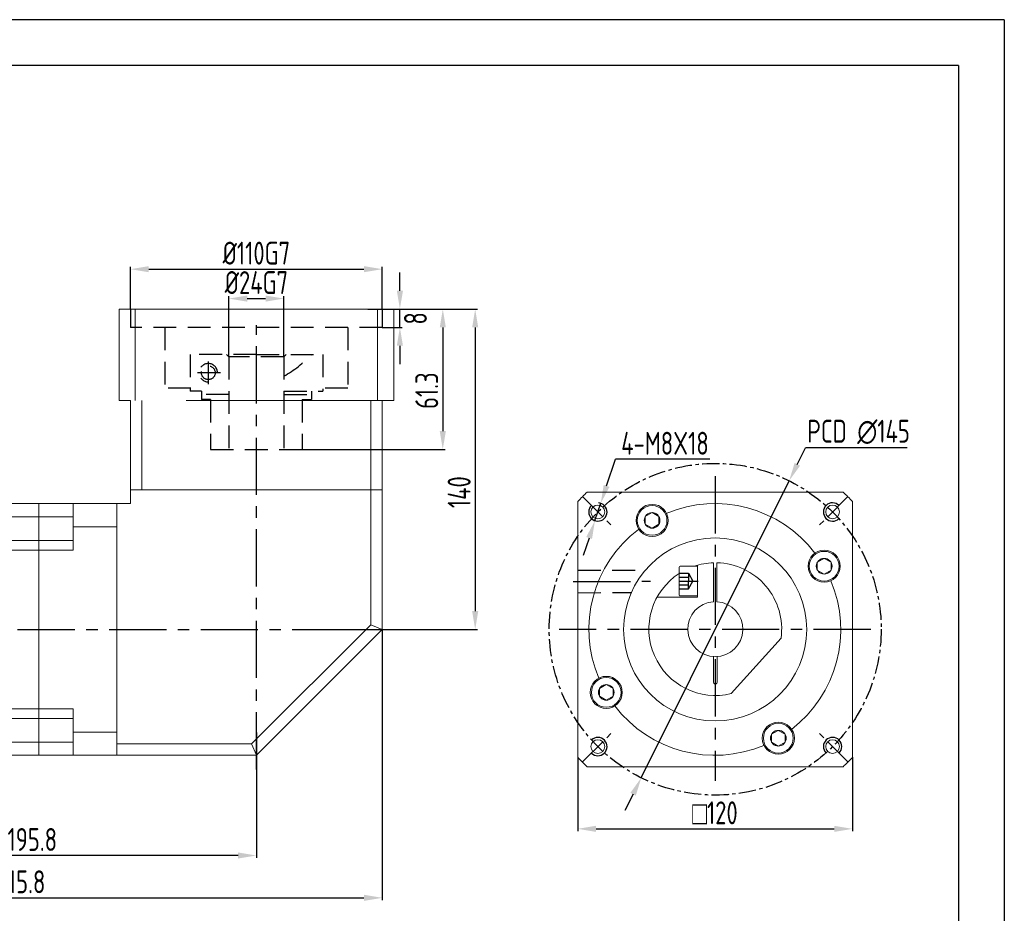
# Model space of a CAD drawing. Header units: millimetres. Extents: x -20 to 820, y -20 to 574.
# Tile 3 of 3: x 390 to 820, y 183 to 574. Entities that reach past the tile are written whole.
import ezdxf

# ---------------------------------------------------------------- set-up
doc = ezdxf.new("R2010")
doc.units = ezdxf.units.MM
doc.header["$LTSCALE"] = 20
doc.linetypes.add('CENTER', pattern=[2, 1.25, -0.25, 0.25, -0.25])
doc.linetypes.add('DASHED', pattern=[0.75, 0.5, -0.25])
doc.layers.get('0').update_dxf_attribs({"lineweight": 20})
doc.layers.add('1轮廓实线层', color=7, linetype='Continuous', lineweight=20)
for name, color, linetype in [('2细线层', 4, 'Continuous'), ('3中心线层', 1, 'CENTER'), ('4虚线层', 6, 'DASHED'), ('7标注层', 4, 'Continuous'), ('图框层', 7, 'Continuous')]:
    doc.layers.add(name, color=color, linetype=linetype)
doc.styles.get("Standard").update_dxf_attribs({"font": 'isocp.shx', "width": 0.8, "bigfont": 'gbcbig.shx'})
doc.styles.add('TH_GBDIM', font='isocp.shx', dxfattribs={"width": 0.8, "bigfont": 'gbcbig.shx'})
doc.dimstyles.new('TH_GBDIM', dxfattribs={"dimscale": 2, "dimtxt": 5, "dimasz": 4, "dimexe": 0.5, "dimexo": 0, "dimgap": 1, "dimtad": 1, "dimtoh": 1, "dimdec": 3, "dimdsep": 46, "dimtxsty": 'TH_GBDIM', "dimcen": 0, "dimclrd": 256, "dimclre": 256, "dimclrt": 256, "dimadec": 3, "dimazin": 2, "dimtfac": 0.714286, "dimtdec": 3, "dimtmove": 0, "dimatfit": 3, "dimfxl": 1, "dimtolj": 1, "dimtzin": 0, "dimlwd": -1, "dimarcsym": 0})
doc.dimstyles.new('TH_GBDIM$0', dxfattribs={"dimscale": 2, "dimtxt": 5, "dimasz": 4, "dimexe": 0.5, "dimexo": 0, "dimgap": 1, "dimtad": 1, "dimtoh": 1, "dimdec": 3, "dimdsep": 46, "dimtxsty": 'TH_GBDIM', "dimcen": 0, "dimclrd": 256, "dimclre": 256, "dimclrt": 256, "dimadec": 3, "dimazin": 2, "dimtfac": 0.714286, "dimtdec": 3, "dimtmove": 0, "dimatfit": 3, "dimfxl": 1, "dimtolj": 1, "dimtzin": 0, "dimlwd": -1, "dimarcsym": 0})

# ---------------------------------------------------------------- blocks, each defined once
blk = doc.blocks.new('FGGH')
for p, q in [((0, 55), (-41.8, 55)), ((-41.8, 55), (-41.8, 52.96)), ((-41.8, 52.96), (-41.8, 49.27)), ((0, 55), (0, -55)), ((0, 49.27), (-41.8, 49.27)), ((-41.8, 49.27), (-41.8, 0)), ((-41.8, 38.95), (-41.8, 37.69)), ((-41.8, 37.69), (-41.8, 34.64)), ((0, 34.64), (-41.8, 34.64)), ((-41.8, 0), (-41.8, -49.27)), ((0, -34.64), (-41.8, -34.64)), ((-41.8, -34.64), (-41.8, -37.69)), ((-41.8, -37.69), (-41.8, -38.95)), ((0, -49.27), (-41.8, -49.27)), ((-41.8, -49.27), (-41.8, -52.96)), ((-41.8, -52.96), (-41.8, -55)), ((0, -55), (-41.8, -55))]:
    blk.add_line(p, q)
for points in [[(0, 38.95), (-41.8, 38.95)], [(-41.8, -38.95), (0, -38.95)]]:
    blk.add_open_spline(points, degree=1)
at = {"layer": '1轮廓实线层'}
for p, q in [((-41.8, 55), (-41.8, 50)), ((-41.8, 55), (-41.8, 50)), ((-41.8, -50), (-41.8, -55)), ((-41.8, -50), (-41.8, -55))]:
    blk.add_line(p, q, dxfattribs=at)
blk = doc.blocks.new('*D22')
at = {"layer": '7标注层', "lineweight": -2}
for p, q in [((493.3, 262.44), (493.3, 207.71)), ((297.5, 233.5), (297.5, 207.71))]:
    blk.add_line(p, q, dxfattribs=at)
at = {"layer": '7标注层'}
blk.add_line((485.3, 208.71), (305.5, 208.71), dxfattribs=at)
for points in [[(305.5, 210.04), (305.5, 207.37), (297.5, 208.71)], [(485.3, 207.37), (485.3, 210.04), (493.3, 208.71)]]:
    blk.add_solid(points, dxfattribs=at)
at = {"layer": 'Defpoints', "color": 0}
for p in [(493.3, 262.44), (297.5, 233.5), (297.5, 208.71)]:
    blk.add_point(p, dxfattribs=at)
at = {"layer": '7标注层', "insert": (395.4, 215.71), "char_height": 10, "attachment_point": 5, "rotation": 360, "style": 'TH_GBDIM'}
blk.add_mtext('\\A1;195.8', dxfattribs=at)
blk = doc.blocks.new('A$C5D753234')
for p, q in [((-28.73, 3.96), (-6.94, 28.16)), ((-0.75, 23.25), (-0.75, 11.98)), ((0.75, 23.25), (0.75, 11.98)), ((-0.75, -11.98), (-0.75, -28.99)), ((0.75, -11.98), (0.75, -28.99)), ((7.75, -14), (7.75, -27.95)), ((7.75, -14), (25.4, -14))]:
    blk.add_line(p, q)
for centre, radius, start, end in [((0, 0), 29, 302.8952, 103.8516), ((0, 23.25), 0.75, 0, 180), ((0, 0), 12, 273.5833, 266.4167), ((0, 0), 29, 172.1484, 268.518), ((0, 0), 29, 271.482, 288.5086)]:
    blk.add_arc(centre, radius, start, end)
at = {"layer": '1轮廓实线层', "extrusion": (0, 1e-16, -1)}
for p, q in [((15.35, -14.5), (7.75, -14.5)), ((7.75, -14.5), (7.75, -21)), ((15.75, -21), (15.75, -14.9))]:
    blk.add_line(p, q, dxfattribs=at)
at = {"layer": '1轮廓实线层'}
for p, q in [((7.75, -27.5), (7.75, -21)), ((15.75, -21), (15.75, -27.1)), ((15.35, -27.5), (7.75, -27.5))]:
    blk.add_line(p, q, dxfattribs=at)
at = {"layer": '1轮廓实线层', "extrusion": (0, 1e-16, -1)}
blk.add_arc((-15.35, -14.9), 0.4, 90, 180, dxfattribs=at)
at = {"layer": '1轮廓实线层'}
blk.add_arc((15.35, -27.1), 0.4, 270, 0, dxfattribs=at)
at = {"layer": '3中心线层'}
blk.add_line((15.87, -21), (7.49, -21), dxfattribs=at)
at = {"layer": '4虚线层', "extrusion": (0, 1e-16, -1)}
for p, q in [((11.75, -17.57), (9.77, -21)), ((15.75, -17.57), (11.75, -17.57)), ((11.75, -17.57), (11.75, -21)), ((15.75, -19.3), (11.75, -19.3))]:
    blk.add_line(p, q, dxfattribs=at)
at = {"layer": '4虚线层'}
for p, q in [((11.75, -24.43), (9.77, -21)), ((11.75, -24.43), (11.75, -21)), ((15.75, -22.7), (11.75, -22.7)), ((15.75, -24.43), (11.75, -24.43))]:
    blk.add_line(p, q, dxfattribs=at)
blk = doc.blocks.new('A$C22961491')
at = {"layer": '1轮廓实线层'}
for p, q in [((-55.89, 60), (55.89, 60)), ((-60, -55.89), (-60, 55.89)), ((60, 55.89), (60, -55.89)), ((55.89, -60), (-55.89, -60))]:
    blk.add_line(p, q, dxfattribs=at)
for start, end in [(132.9703, 137.0297), (42.9703, 47.0297), (222.9703, 227.0297), (312.9703, 317.0297)]:
    blk.add_arc((0, 0), 82, start, end, dxfattribs=at)
at = {"layer": '3中心线层'}
for p, q in [((0, 66.95), (0, -66.13)), ((68.03, 0), (-68.16, 0))]:
    blk.add_line(p, q, dxfattribs=at)
blk = doc.blocks.new('*D23')
at = {"layer": '7标注层', "lineweight": -2}
for p, q in [((633.68, 251.61), (633.68, 219.36)), ((753.68, 251.61), (753.68, 219.36))]:
    blk.add_line(p, q, dxfattribs=at)
at = {"layer": '7标注层'}
blk.add_line((641.68, 220.36), (745.68, 220.36), dxfattribs=at)
for points in [[(641.68, 221.69), (641.68, 219.02), (633.68, 220.36)], [(745.68, 219.02), (745.68, 221.69), (753.68, 220.36)]]:
    blk.add_solid(points, dxfattribs=at)
at = {"layer": 'Defpoints', "color": 0}
for p in [(633.68, 251.61), (753.68, 251.61), (753.68, 220.36)]:
    blk.add_point(p, dxfattribs=at)
at = {"layer": '7标注层', "insert": (693.6, 227.36), "char_height": 10, "attachment_point": 5, "style": 'TH_GBDIM'}
blk.add_mtext('\\A1;{\\Famgdt;o}120', dxfattribs=at)
blk = doc.blocks.new('*D24')
at = {"layer": '7标注层', "lineweight": -2}
for p, q in [((481.3, 426.7), (481.3, 453.11)), ((505.3, 426.7), (505.3, 453.11))]:
    blk.add_line(p, q, dxfattribs=at)
at = {"layer": '7标注层'}
blk.add_line((489.3, 452.11), (497.3, 452.11), dxfattribs=at)
for points in [[(489.3, 453.44), (489.3, 450.77), (481.3, 452.11)], [(497.3, 450.77), (497.3, 453.44), (505.3, 452.11)]]:
    blk.add_solid(points, dxfattribs=at)
at = {"layer": 'Defpoints', "color": 0}
for p in [(505.3, 452.11), (481.3, 426.7), (505.3, 426.7)]:
    blk.add_point(p, dxfattribs=at)
at = {"layer": '7标注层', "insert": (493.3, 459.11), "char_height": 10, "attachment_point": 5, "rotation": 360}
blk.add_mtext('\\A1;{%%c24}{}{G7{\\H0.7x;}{}}', dxfattribs=at)
blk = doc.blocks.new('*D25')
at = {"layer": '7标注层', "lineweight": -2}
for p, q in [((541.98, 447.5), (575.72, 447.5)), ((505.35, 386.2), (575.72, 386.2))]:
    blk.add_line(p, q, dxfattribs=at)
at = {"layer": '7标注层'}
blk.add_line((574.72, 439.5), (574.72, 394.2), dxfattribs=at)
for points in [[(576.06, 439.5), (573.39, 439.5), (574.72, 447.5)], [(573.39, 394.2), (576.06, 394.2), (574.72, 386.2)]]:
    blk.add_solid(points, dxfattribs=at)
at = {"layer": 'Defpoints', "color": 0}
for p in [(541.98, 447.5), (505.35, 386.2), (574.72, 386.2)]:
    blk.add_point(p, dxfattribs=at)
at = {"layer": '7标注层', "insert": (567.72, 411.85), "char_height": 10, "attachment_point": 5, "rotation": 90}
blk.add_mtext('\\A1;{61.3}{}{{\\H0.7x;}{}}', dxfattribs=at)
blk = doc.blocks.new('*D26')
at = {"layer": '7标注层', "lineweight": -2}
for p, q in [((553.3, 447.5), (589.87, 447.5)), ((533.3, 307.5), (589.87, 307.5))]:
    blk.add_line(p, q, dxfattribs=at)
at = {"layer": '7标注层'}
blk.add_line((588.87, 439.5), (588.87, 315.5), dxfattribs=at)
for points in [[(590.21, 439.5), (587.54, 439.5), (588.87, 447.5)], [(587.54, 315.5), (590.21, 315.5), (588.87, 307.5)]]:
    blk.add_solid(points, dxfattribs=at)
at = {"layer": 'Defpoints', "color": 0}
for p in [(553.3, 447.5), (533.3, 307.5), (588.87, 307.5)]:
    blk.add_point(p, dxfattribs=at)
at = {"layer": '7标注层', "insert": (581.87, 367.5), "char_height": 10, "attachment_point": 5, "rotation": 90, "style": 'TH_GBDIM'}
blk.add_mtext('\\A1;140', dxfattribs=at)
blk = doc.blocks.new('*D28')
at = {"layer": '7标注层', "lineweight": -2}
for p, q in [((438.3, 447.5), (438.3, 465.96)), ((548.3, 447.69), (548.3, 465.96))]:
    blk.add_line(p, q, dxfattribs=at)
at = {"layer": '7标注层'}
blk.add_line((446.3, 464.96), (540.3, 464.96), dxfattribs=at)
for points in [[(446.3, 466.29), (446.3, 463.62), (438.3, 464.96)], [(540.3, 463.62), (540.3, 466.29), (548.3, 464.96)]]:
    blk.add_solid(points, dxfattribs=at)
at = {"layer": 'Defpoints', "color": 0}
for p in [(548.3, 464.96), (438.3, 447.5), (548.3, 447.69)]:
    blk.add_point(p, dxfattribs=at)
at = {"layer": '7标注层', "insert": (493.3, 471.96), "char_height": 10, "attachment_point": 5, "rotation": 360}
blk.add_mtext('\\A1;{%%c110}{}{G7{\\H0.7x;}{}}', dxfattribs=at)
blk = doc.blocks.new('*D30')
at = {"layer": '7标注层'}
for p, q in [((646.26, 370.22), (650.17, 381.88)), ((691.37, 381.88), (650.17, 381.88)), ((641.18, 355.05), (643.72, 362.63)), ((638.64, 347.46), (636.1, 339.87))]:
    blk.add_line(p, q, dxfattribs=at)
at = {"layer": '7标注层', "lineweight": -2}
blk.add_arc((642.45, 358.84), 4, 43.4192, 85.8472, dxfattribs=at)
at = {"layer": '7标注层'}
for points in [[(645, 370.64), (647.53, 369.79), (643.72, 362.63)], [(639.91, 347.04), (637.38, 347.88), (641.18, 355.05)]]:
    blk.add_solid(points, dxfattribs=at)
at = {"layer": 'Defpoints', "color": 0}
for p in [(643.72, 362.63), (641.18, 355.05)]:
    blk.add_point(p, dxfattribs=at)
at = {"layer": '7标注层', "insert": (671.77, 388.88), "char_height": 10, "attachment_point": 5, "style": 'TH_GBDIM'}
blk.add_mtext('\\A1;4-M8X18', dxfattribs=at)
blk = doc.blocks.new('*D31')
at = {"layer": '7标注层'}
for p, q in [((729.58, 379.64), (733.14, 386.81)), ((777.54, 386.81), (733.14, 386.81)), ((661.42, 242.67), (726.02, 372.48)), ((657.86, 235.5), (654.29, 228.34))]:
    blk.add_line(p, q, dxfattribs=at)
for points in [[(728.39, 380.24), (730.77, 379.05), (726.02, 372.48)], [(659.05, 234.91), (656.66, 236.1), (661.42, 242.67)]]:
    blk.add_solid(points, dxfattribs=at)
at = {"layer": 'Defpoints', "color": 0}
for p in [(726.02, 372.48), (661.42, 242.67)]:
    blk.add_point(p, dxfattribs=at)
at = {"layer": '7标注层', "insert": (756.34, 393.81), "char_height": 10, "attachment_point": 5, "style": 'TH_GBDIM'}
blk.add_mtext('\\A1;PCD ∅145', dxfattribs=at)
blk = doc.blocks.new('A$C3BEE515E')
at = {"layer": '1轮廓实线层'}
for centre in [(-27.5, 47.63), (47.63, 27.5), (-47.63, -27.5), (27.5, -47.63)]:
    blk.add_circle(centre, 7, dxfattribs=at)
at = {"layer": '3中心线层'}
blk.add_line((-20.97, -62.01), (-21.01, -28.17), dxfattribs=at)
at = {"layer": '4虚线层'}
for p, q in [((-25.88, -59.91), (-25.91, -30.29)), ((-16.08, -59.9), (-16.1, -36.43))]:
    blk.add_line(p, q, dxfattribs=at)
blk = doc.blocks.new('FFGSG-S5FD5H')
at = {"layer": '1轮廓实线层', "extrusion": (1.22461e-16, 0, -1)}
blk.add_lwpolyline([(-861.24, 2217.08), (-858.24, 2218.81), (-858.24, 2222.21), (-861.24, 2223.94)], dxfattribs=at)
at = {"layer": '1轮廓实线层'}
blk.add_lwpolyline([(861.24, 2217.08), (864.24, 2218.81), (864.24, 2222.21), (861.24, 2223.94)], dxfattribs=at)
for radius in [6.5, 3.43]:
    blk.add_circle((861.24, 2220.51), radius, dxfattribs=at)
blk = doc.blocks.new('*D43')
at = {"layer": '7标注层'}
for p, q in [((555.98, 455.5), (555.98, 463.5)), ((555.98, 439.5), (555.98, 447.5)), ((555.98, 431.5), (555.98, 423.5))]:
    blk.add_line(p, q, dxfattribs=at)
at = {"layer": '7标注层', "lineweight": -2}
for p, q in [((548.3, 447.5), (556.98, 447.5)), ((548.3, 439.5), (556.98, 439.5))]:
    blk.add_line(p, q, dxfattribs=at)
at = {"layer": '7标注层'}
for points in [[(554.65, 455.5), (557.32, 455.5), (555.98, 447.5)], [(557.32, 431.5), (554.65, 431.5), (555.98, 439.5)]]:
    blk.add_solid(points, dxfattribs=at)
at = {"layer": 'Defpoints', "color": 0}
for p in [(548.3, 447.5), (555.98, 447.5), (548.3, 439.5)]:
    blk.add_point(p, dxfattribs=at)
at = {"layer": '7标注层', "insert": (562.79, 443.45), "char_height": 10, "attachment_point": 5, "rotation": 90, "style": 'TH_GBDIM'}
blk.add_mtext('\\A1;8', dxfattribs=at)
blk = doc.blocks.new('*D44')
at = {"layer": '7标注层', "lineweight": -2}
for p, q in [((548.3, 307.5), (548.3, 189.21)), ((232.5, 292.5), (232.5, 189.21))]:
    blk.add_line(p, q, dxfattribs=at)
at = {"layer": '7标注层'}
blk.add_line((240.5, 190.21), (540.3, 190.21), dxfattribs=at)
for points in [[(240.5, 191.54), (240.5, 188.87), (232.5, 190.21)], [(540.3, 188.87), (540.3, 191.54), (548.3, 190.21)]]:
    blk.add_solid(points, dxfattribs=at)
at = {"layer": 'Defpoints', "color": 0}
for p in [(548.3, 307.5), (232.5, 292.5), (548.3, 190.21)]:
    blk.add_point(p, dxfattribs=at)
at = {"layer": '7标注层', "insert": (390.4, 197.21), "char_height": 10, "attachment_point": 5, "style": 'TH_GBDIM'}
blk.add_mtext('\\A1;315.8', dxfattribs=at)

msp = doc.modelspace()

# ---------------------------------------------------------------- linework, layer by layer
at = {"color": 7, "linetype": 'Continuous'}
for p, q in [((433.3038, 417.4979), (433.3038, 447.4979)), ((433.3038, 447.4979), (440.3887, 447.4979)), ((440.3887, 447.4979), (440.3887, 407.4979)), ((546.2188, 447.4979), (440.3887, 447.4979)), ((546.2188, 407.4979), (546.2188, 447.4979)), ((546.2188, 447.4979), (553.3038, 447.4979)), ((553.3038, 447.4979), (553.3038, 417.4979)), ((433.3038, 407.4979), (438.3038, 407.4979)), ((438.3038, 368.4979), (438.3038, 407.4979)), ((443.3038, 368.4979), (443.3038, 407.4979)), ((474.0944, 407.4979), (462.5792, 407.4979)), ((474.0944, 407.4979), (512.5131, 407.4979)), ((512.5131, 407.4979), (524.0284, 407.4979)), ((524.0284, 407.4979), (548.3038, 407.4979)), ((548.3038, 407.4979), (524.0284, 407.4979)), ((543.3038, 407.4979), (543.3038, 368.4979)), ((553.3038, 407.4979), (548.3038, 407.4979)), ((548.3038, 407.4979), (548.3038, 368.4979)), ((438.3038, 368.4979), (462.5792, 368.4979)), ((462.5792, 368.4979), (524.0284, 368.4979)), ((524.0284, 368.4979), (548.3038, 368.4979))]:
    msp.add_line(p, q, dxfattribs=at)
msp.add_line((398.3038, 362.4979), (398.3038, 252.4979))
for points, knots in [([(433.3038, 407.4979), (433.3038, 407.757), (433.3038, 408.0423), (433.3038, 408.6615), (433.3038, 408.9959), (433.3038, 410.0625), (433.3038, 410.8547), (433.3038, 413.4216), (433.3038, 415.3837), (433.3038, 417.4979)], [0, 0, 0, 0, 0.125, 0.125, 0.25, 0.25, 0.5, 0.5, 1, 1, 1, 1]), ([(553.3038, 417.4979), (553.3038, 415.364), (553.3038, 413.3945), (553.3038, 409.9809), (553.3038, 408.5375), (553.3038, 407.4979)], [0, 0, 0, 0, 0.5, 0.5, 1, 1, 1, 1])]:
    msp.add_open_spline(points, degree=3, knots=knots, dxfattribs=at)
at = {"layer": '1轮廓实线层'}
for p, q in [((548.3038, 368.4979), (438.3038, 368.4979)), ((438.3038, 368.4979), (438.3038, 362.4979)), ((548.3038, 368.4979), (438.3038, 368.4979)), ((543.3038, 368.4979), (543.3038, 309.5689)), ((548.3038, 368.4979), (548.3038, 307.4979)), ((432.3038, 362.4979), (398.3038, 362.4979)), ((413.3038, 342.1389), (413.3038, 362.4979)), ((432.3038, 252.4979), (432.3038, 362.4979)), ((432.3038, 362.4979), (438.3038, 362.4979)), ((398.3038, 356.7708), (413.3038, 356.7708)), ((413.3038, 352.3184), (432.3038, 352.3184)), ((398.3038, 346.4461), (413.3038, 346.4461)), ((398.3038, 342.1389), (413.3038, 342.1389)), ((543.3038, 309.5689), (491.2327, 257.4979)), ((548.3038, 307.4979), (493.3038, 252.4979)), ((543.3038, 309.5689), (548.3038, 307.4979)), ((398.3038, 272.8568), (413.3038, 272.8568)), ((413.3038, 272.8568), (413.3038, 252.4979)), ((398.3038, 268.5496), (413.3038, 268.5496)), ((413.3038, 262.6774), (432.3038, 262.6774)), ((398.3038, 258.2249), (413.3038, 258.2249)), ((491.2327, 257.4979), (432.3038, 257.4979)), ((491.2327, 257.4979), (493.3038, 252.4979)), ((432.3038, 252.4979), (398.3038, 252.4979)), ((493.3038, 252.4979), (432.3038, 252.4979))]:
    msp.add_line(p, q, dxfattribs=at)
for centre, radius in [((642.4528, 358.8388), 3), ((744.9833, 358.8388), 3), ((693.6804, 307.4979), 40), ((642.4528, 256.3083), 3), ((744.9833, 256.3083), 3)]:
    msp.add_circle(centre, radius, dxfattribs=at)
for start, end in [(37.334095, 112.715495), (127.314173, 202.812812), (307.43461, 22.74836), (217.414496, 292.845169)]:
    msp.add_arc((693.5468, 307.4979), 55, start, end, dxfattribs=at)
at = {"layer": '2细线层'}
for q in [(-20, 574), (820, -20)]:
    msp.add_line((820, 574), q, dxfattribs=at)
at = {"layer": '3中心线层'}
for p, q in [((493.3038, 246.311), (493.3038, 440.4804)), ((228.9685, 307.4979), (539.4814, 307.4979)), ((228.9685, 307.4979), (539.4814, 307.4979))]:
    msp.add_line(p, q, dxfattribs=at)
at = {"layer": '3中心线层', "ltscale": 0.5}
for p, q in [((635.7353, 365.5563), (648.3046, 352.987)), ((751.7008, 365.5563), (739.1314, 352.987)), ((635.7353, 249.5908), (648.3046, 262.1602)), ((751.7008, 249.5908), (739.1314, 262.1602))]:
    msp.add_line(p, q, dxfattribs=at)
at = {"layer": '3中心线层', "ltscale": 0.3}
msp.add_circle((693.718, 307.5736), 72.5, dxfattribs=at)
at = {"layer": '4虚线层'}
for p, q in [((438.3038, 447.4979), (438.3038, 439.4979)), ((548.3038, 439.4979), (438.3038, 439.4979)), ((453.3038, 439.4979), (453.3038, 412.8979)), ((533.3038, 439.4979), (533.3038, 412.8979)), ((464.3038, 427.6979), (464.3038, 411.6979)), ((481.3038, 426.6979), (480.3038, 427.6979)), ((481.3038, 426.6979), (481.3038, 386.1979)), ((505.3038, 426.6979), (481.3038, 426.6979)), ((493.3038, 427.6979), (522.3038, 427.6979)), ((505.3038, 426.6979), (506.3038, 427.6979)), ((505.3038, 426.6979), (505.3038, 386.1979)), ((522.3038, 427.6979), (522.3038, 411.6979)), ((472.3038, 424.5982), (472.3038, 414.6375)), ((477.6036, 419.6979), (467.1992, 419.6979)), ((464.719, 412.8979), (453.3038, 412.8979)), ((533.3038, 412.8979), (522.3038, 412.8979)), ((469.3038, 411.6979), (464.3038, 411.6979)), ((469.3038, 411.6979), (469.3038, 407.9979)), ((481.3038, 410.1979), (469.3038, 410.1979)), ((505.3038, 411.6979), (522.3038, 411.6979)), ((505.3038, 410.1979), (517.3038, 410.1979)), ((517.3038, 411.6979), (517.3038, 407.9979)), ((469.619, 407.9979), (469.3038, 408.313)), ((473.3038, 407.9979), (469.3038, 407.9979)), ((473.3038, 407.9979), (473.3038, 386.1979)), ((513.3038, 407.9979), (517.3038, 407.9979)), ((513.3038, 407.9979), (513.3038, 386.1979)), ((473.3038, 386.1979), (513.3038, 386.1979))]:
    msp.add_line(p, q, dxfattribs=at)
at = {"layer": '4虚线层', "linetype": 'DASHED'}
for p, q in [((548.3038, 447.4979), (548.3038, 439.4979)), ((493.3038, 427.6979), (464.3038, 427.6979))]:
    msp.add_line(p, q, dxfattribs=at)
at = {"layer": '4虚线层'}
msp.add_circle((472.3038, 419.6979), 3, dxfattribs=at)
for centre, radius, start, end in [((480.5923, 461.6429), 50, 299.61901, 317.242219), ((472.3038, 419.6979), 4, 0.000002, 270.000002)]:
    msp.add_arc(centre, radius, start, end, dxfattribs=at)
at = {"layer": '7标注层', "ltscale": 0.2}
for centre, start, end in [((642.4528, 358.8388), 135, 43.419226), ((744.9833, 358.8388), 45, 313.419226), ((642.4528, 256.3083), 225, 133.419226), ((744.9833, 256.3083), 315, 223.419226)]:
    msp.add_arc(centre, 4, start, end, dxfattribs=at)
at = {"layer": '图框层'}
for q in [(0, 554), (800, 0)]:
    msp.add_line((800, 554), q, dxfattribs=at)

# ---------------------------------------------------------------- block references
for p in [(-195.0822, -1865.3443), (-119.9236, -1885.3742), (-215.112, -1940.5028), (-139.9535, -1960.5327)]:
    msp.add_blockref('FFGSG-S5FD5H', p)
at = {"layer": '1轮廓实线层', "color": 1}
msp.add_blockref('A$C22961491', (693.6804, 307.4979), dxfattribs=at)
at = {"layer": '1轮廓实线层', "xscale": -1, "rotation": 359.9999981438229}
msp.add_blockref('FGGH', (356.5038, 307.4979), dxfattribs=at)
at = {"layer": '1轮廓实线层', "rotation": 270.0774013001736}
msp.add_blockref('A$C3BEE515E', (693.718, 307.5736), dxfattribs=at)
at = {"layer": '1轮廓实线层', "color": 1, "rotation": 180.0636010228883}
msp.add_blockref('A$C5D753234', (693.7556, 307.6493), dxfattribs=at)

# ---------------------------------------------------------------- dimensions: what is measured, and where the dimension line sits
at = {"layer": '7标注层'}
for base, p1, p2, angle, text, picture, middle in [((548.3038, 464.9577), (438.3038, 447.4979), (548.3038, 447.6935), 179.999998, '{%%c<>}{}{G7{\\H0.7x;}{}}', '*D28', (493.3038, 464.9577)), ((505.3038, 452.1067), (481.3038, 426.6979), (505.3038, 426.6979), 179.999998, '{%%c<>}{}{G7{\\H0.7x;}{}}', '*D24', (493.3038, 452.1067)), ((574.7247, 386.1979), (541.9766, 447.4979), (505.3538, 386.1979), 269.999998, '{<>}{}{{\\H0.7x;}{}}', '*D25', (574.7247, 411.8479))]:
    dim = msp.add_linear_dim(base=base, p1=p1, p2=p2, angle=angle, text=text, dimstyle='TH_GBDIM', override={"dimtxsty": 'Standard'}, dxfattribs=at)
    dim.commit()
    dim.dimension.update_dxf_attribs({"geometry": picture, "text_midpoint": middle, "dimtype": 160})
dim = msp.add_linear_dim(base=(555.9837, 447.4979), p1=(548.3038, 439.4979), p2=(548.3038, 447.4979), angle=90, dimstyle='TH_GBDIM$0', override={"dimscale": 2, "dimtmove": 2}, dxfattribs=at)
dim.commit()
dim.dimension.update_dxf_attribs({"geometry": '*D43', "text_midpoint": (562.7879, 443.4489), "dimtype": 160})
for base, p1, p2, angle, picture, middle in [((588.8743, 307.4979), (553.3038, 447.4979), (533.2991, 307.4979), 89.999998, '*D26', (588.8743, 367.4979)), ((297.5038, 208.7081), (493.3038, 262.4407), (297.5038, 233.4979), 179.999998, '*D22', (395.4038, 208.7081))]:
    dim = msp.add_linear_dim(base=base, p1=p1, p2=p2, angle=angle, dimstyle='TH_GBDIM', dxfattribs=at)
    dim.commit()
    dim.dimension.update_dxf_attribs({"geometry": picture, "text_midpoint": middle, "dimtype": 160})
dim = msp.add_diameter_dim_2p(p1=(661.4191, 242.6657), p2=(726.0169, 372.4814), text='PCD <>', dimstyle='TH_GBDIM', override={"dimtol": 0, "dimlim": 0}, dxfattribs=at)
dim.commit()
dim.dimension.update_dxf_attribs({"geometry": '*D31', "text_midpoint": (756.345, 393.8059)})
dim = msp.add_diameter_dim_2p(p1=(641.1826, 355.0458), p2=(643.723, 362.6318), text='4-M8X18', dimstyle='TH_GBDIM', override={"dimgap": 1, "dimtad": 1, "dimtih": 0, "dimtoh": 1, "dimdec": 3, "dimlfac": 1, "dimse1": 0, "dimse2": 0, "dimsd1": 0, "dimsd2": 0, "dimtix": 0, "dimtofl": 1, "dimatfit": 3}, dxfattribs=at)
dim.commit()
dim.dimension.update_dxf_attribs({"geometry": '*D30', "text_midpoint": (671.7693, 381.8819), "dimtype": 163})
dim = msp.add_linear_dim(base=(548.3038, 190.2058), p1=(232.5038, 292.4979), p2=(548.3038, 307.4979), dimstyle='TH_GBDIM$0', override={"dimscale": 2}, dxfattribs=at)
dim.commit()
dim.dimension.update_dxf_attribs({"geometry": '*D44', "text_midpoint": (390.4038, 197.2058)})
at = {"layer": '7标注层', "color": 1}
dim = msp.add_linear_dim(base=(753.6804, 220.3559), p1=(633.6804, 251.6051), p2=(753.6804, 251.6051), text='{\\Famgdt;o}<>', dimstyle='TH_GBDIM', override={"dimtol": 0, "dimlim": 0}, dxfattribs=at)
dim.commit()
dim.dimension.update_dxf_attribs({"geometry": '*D23', "text_midpoint": (693.604, 220.3559), "dimtype": 160})

doc.saveas('drawing.dxf')
